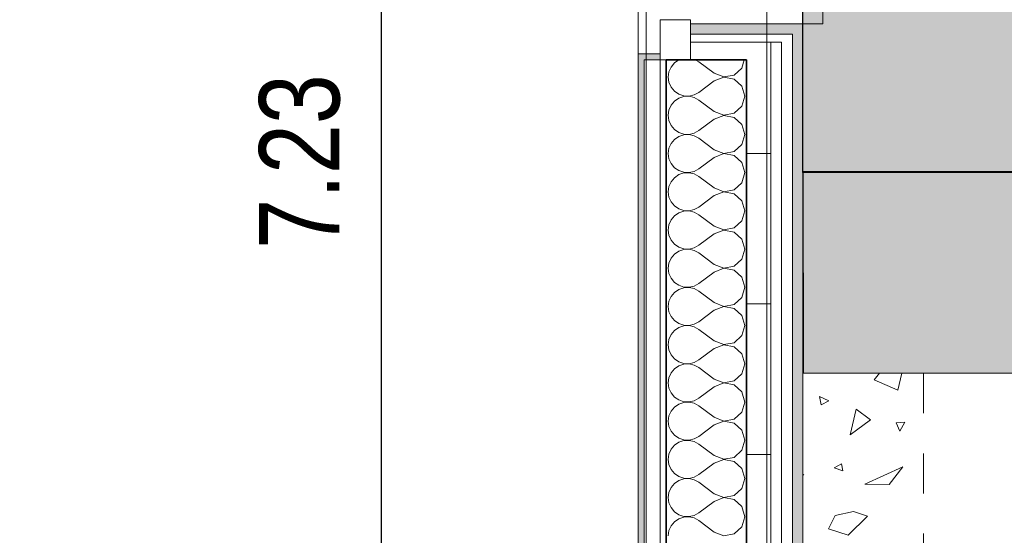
# Model space of a CAD drawing. Header units: centimetres. Extents: x -7.1 to 26.5, y -14.7 to 18.1.
# Tile 117 of 186: x 21.1 to 23.5, y -1 to 0.3. Entities that reach past the tile are written whole.
import ezdxf

# ---------------------------------------------------------------- set-up
doc = ezdxf.new("R2010")
doc.units = ezdxf.units.CM
doc.header["$LTSCALE"] = 10
doc.header["$PDMODE"] = 65
doc.linetypes.add('AUSGEZOGEN', pattern=[0])
doc.linetypes.add('STRICHLINIE_S4', pattern=[0.0055, 0.0035, -0.001, 0, -0.001])
for name, color, linetype in [('XR$1$010 Fenêtres', 7, 'Continuous'), ('XR$1$010 Murs extérieurs', 7, 'Continuous'), ('XR$1$010 Murs extérieurs – Lignes de séparation des couches', 7, 'Continuous'), ('XR$1$030 Chapes', 7, 'Continuous'), ('XR$1$060 Mobilier incorporé', 7, 'Continuous'), ('XR$1$080 Définition des locaux – Contour', 7, 'Continuous'), ('XR$2$105 Cotations100', 7, 'Continuous'), ('XR$3$010 Murs extérieurs – Hachures des composants', 7, 'Continuous'), ('XR$3$035 Dalles', 7, 'Continuous')]:
    doc.layers.add(name, color=color, linetype=linetype)
doc.styles.add('ARIAL', font='arial.ttf')
doc.dimstyles.new('DIMSTYLE_3', dxfattribs={"dimtxt": 0.2, "dimasz": 0.3, "dimexe": 0, "dimexo": 0, "dimgap": 0.1, "dimtad": 2, "dimrnd": 0.005, "dimzin": 4, "dimdsep": 46, "dimtxsty": 'ARIAL', "dimblk1": 'ALL_ML_STRICH', "dimblk2": 'ALL_ML_STRICH', "dimsah": 1, "dimcen": 0, "dimclrd": 7, "dimclre": 7, "dimclrt": 7, "dimadec": 0, "dimazin": 0, "dimtfac": 1, "dimtdec": 0, "dimtix": 1, "dimtmove": 2, "dimatfit": 3, "dimfxl": 0, "dimtzin": 0, "dimlwd": 0, "dimlwe": 18, "dimarcsym": 0})
pattern_1 = [(0, (1500, 1500), (750, 750), [750, -750]), (90, (1500, 1500), (-750, 750), [750, -750])]
pattern_2 = [(0, (0.375, 0.375), (0.1875, 0.1875), [0.1875, -0.1875]), (90, (0.375, 0.375), (-0.1875, 0.1875), [0.1875, -0.1875])]

# ---------------------------------------------------------------- blocks, each defined once
blk = doc.blocks.new('ALL_ML_STRICH')
at = {"color": 0, "linetype": 'ByBlock', "lineweight": -2}
for p, q in [((0, -0.5), (0, 0.5)), ((-0.3, -0.3), (0.3, 0.3)), ((-1, 0), (0.5, 0))]:
    blk.add_line(p, q, dxfattribs=at)
blk = doc.blocks.new('*D214')
at = {"layer": 'DEFPOINTS', "color": 7, "linetype": 'AUSGEZOGEN', "lineweight": 18, "transparency": 16777216}
for p in [(22.1052, 3.5835), (21.983, -3.6465), (22.0994, -3.6465)]:
    blk.add_point(p, dxfattribs=at)
at = {"layer": 'XR$2$105 Cotations100', "color": 7, "linetype": 'AUSGEZOGEN', "lineweight": -2, "transparency": 16777216}
for p, q in [((21.983, 3.5835), (21.983, 3.5835)), ((21.983, -3.6465), (21.983, 3.5835)), ((21.983, -3.6465), (21.983, -3.6465))]:
    blk.add_line(p, q, dxfattribs=at)
at = {"layer": 'XR$2$105 Cotations100', "color": 7, "linetype": 'AUSGEZOGEN', "lineweight": 18, "transparency": 16777216, "xscale": 0.3, "yscale": 0.3, "zscale": 0.3}
for p, rotation in [((21.983, 3.5835), 90), ((21.983, -3.6465), 270)]:
    blk.add_blockref('ALL_ML_STRICH', p, dxfattribs=dict(at, rotation=rotation))
at = {"layer": 'XR$2$105 Cotations100', "color": 7, "linetype": 'AUSGEZOGEN', "lineweight": 18, "transparency": 16777216, "insert": (21.7795, -0.0199), "char_height": 0.2, "width": 0.64, "attachment_point": 5, "rotation": 90, "style": 'ARIAL'}
blk.add_mtext('\\W0.80;\\A1;{\\A1;{7.23\\H0.132000;\\S^ ;}}', dxfattribs=at)
blk = doc.blocks.new('COMPLEXOBJECT_48')
at = {"layer": 'XR$3$035 Dalles', "color": 8, "linetype": 'AUSGEZOGEN', "lineweight": 25, "transparency": 33554687}
blk.add_line((24.5318, -0.0472), (23.0318, -0.0472), dxfattribs=at)
blk.add_lwpolyline([(23.0318, -0.0472), (23.0318, 6.0735), (24.5318, 6.0721)], dxfattribs=at)
blk = doc.blocks.new('COMPLEXOBJECT_52')
at = {"layer": 'XR$3$035 Dalles', "color": 253, "linetype": 'AUSGEZOGEN', "lineweight": 13, "transparency": 33554687}
for p, q in [((23.2096, -0.5641), (23.2228, -0.5469)), ((23.2784, -0.5469), (23.2682, -0.5899)), ((23.2682, -0.5899), (23.2096, -0.5641)), ((23.0968, -0.6163), (23.0734, -0.6051)), ((23.0734, -0.6051), (23.0777, -0.6262)), ((23.0777, -0.6262), (23.0968, -0.6163)), ((23.15, -0.7006), (23.1647, -0.6366)), ((23.1647, -0.6366), (23.2002, -0.6637)), ((23.2002, -0.6637), (23.15, -0.7006)), ((23.2857, -0.6696), (23.264, -0.6709)), ((23.264, -0.6709), (23.2735, -0.6913)), ((23.2735, -0.6913), (23.2857, -0.6696)), ((23.1279, -0.7734), (23.1096, -0.7828)), ((23.1096, -0.7828), (23.1311, -0.7907)), ((23.1311, -0.7907), (23.1279, -0.7734)), ((23.1863, -0.8235), (23.2808, -0.7808)), ((23.2808, -0.7808), (23.2464, -0.8245)), ((23.034, -0.8006), (23.0318, -0.7984)), ((23.0318, -0.8011), (23.034, -0.8006)), ((23.2464, -0.8245), (23.1863, -0.8235)), ((23.0959, -0.9352), (23.1124, -0.9019)), ((23.1124, -0.9019), (23.158, -0.8914)), ((23.1926, -0.9032), (23.1446, -0.9508)), ((23.158, -0.8914), (23.1926, -0.9032)), ((23.1446, -0.9508), (23.0959, -0.9352))]:
    blk.add_line(p, q, dxfattribs=at)
blk = doc.blocks.new('COMPLEXOBJECT_55')
at = {"layer": 'XR$3$035 Dalles', "color": 8, "linetype": 'AUSGEZOGEN', "lineweight": 25, "transparency": 33554687}
blk.add_line((24.5318, -0.0458), (23.0318, -0.0458), dxfattribs=at)
blk.add_lwpolyline([(23.0318, -0.0458), (23.0322, -0.5472), (24.532, -0.5458)], dxfattribs=at)
blk = doc.blocks.new('COMPLEXOBJECT_61')
at = {"layer": 'XR$3$010 Murs extérieurs – Hachures des composants', "color": 8, "linetype": 'AUSGEZOGEN', "lineweight": 13, "transparency": 33554687}
for p, q in [((22.712, 0.2256), (22.7036, 0.2155)), ((22.7229, 0.2331), (22.712, 0.2256)), ((22.7241, 0.2335), (22.7229, 0.2331)), ((22.7727, 0.2286), (22.7638, 0.2335)), ((22.8108, 0.2), (22.7727, 0.2286)), ((22.8799, 0.2131), (22.8857, 0.2335)), ((22.6983, 0.2035), (22.6965, 0.1905)), ((22.7036, 0.2155), (22.6983, 0.2035)), ((22.8108, 0.2), (22.8351, 0.1907)), ((22.8607, 0.1955), (22.8799, 0.2131)), ((22.6965, 0.1905), (22.6983, 0.1775)), ((22.6983, 0.1775), (22.7036, 0.1654)), ((22.8108, 0.181), (22.7727, 0.1524)), ((22.8351, 0.1903), (22.8108, 0.181)), ((22.8351, 0.1907), (22.8607, 0.1955)), ((22.8607, 0.1854), (22.8351, 0.1903)), ((22.8799, 0.1679), (22.8607, 0.1854)), ((22.7036, 0.1654), (22.712, 0.1553)), ((22.712, 0.1553), (22.7229, 0.1479)), ((22.7229, 0.1479), (22.7353, 0.1437)), ((22.7612, 0.146), (22.7727, 0.1524)), ((22.887, 0.1429), (22.8799, 0.1679)), ((22.712, 0.1304), (22.7036, 0.1203)), ((22.7229, 0.1378), (22.712, 0.1304)), ((22.7353, 0.142), (22.7229, 0.1378)), ((22.7353, 0.1437), (22.7484, 0.143)), ((22.7484, 0.1427), (22.7353, 0.142)), ((22.7484, 0.143), (22.7612, 0.146)), ((22.7612, 0.1397), (22.7484, 0.1427)), ((22.7727, 0.1333), (22.7612, 0.1397)), ((22.8108, 0.1048), (22.7727, 0.1333)), ((22.8799, 0.1178), (22.887, 0.1429)), ((22.6983, 0.1083), (22.6965, 0.0952)), ((22.7036, 0.1203), (22.6983, 0.1083)), ((22.8108, 0.1048), (22.8351, 0.0954)), ((22.8351, 0.0954), (22.8607, 0.1003)), ((22.8607, 0.1003), (22.8799, 0.1178)), ((22.6965, 0.0952), (22.6983, 0.0822)), ((22.6983, 0.0822), (22.7036, 0.0702)), ((22.8108, 0.0857), (22.7727, 0.0571)), ((22.8351, 0.095), (22.8108, 0.0857)), ((22.8607, 0.0902), (22.8351, 0.095)), ((22.8799, 0.0727), (22.8607, 0.0902)), ((22.7036, 0.0702), (22.712, 0.0601)), ((22.712, 0.0601), (22.7229, 0.0526)), ((22.7229, 0.0526), (22.7353, 0.0484)), ((22.7484, 0.0478), (22.7612, 0.0508)), ((22.7612, 0.0508), (22.7727, 0.0571)), ((22.887, 0.0476), (22.8799, 0.0727)), ((22.7036, 0.025), (22.6983, 0.013)), ((22.712, 0.0352), (22.7036, 0.025)), ((22.7229, 0.0426), (22.712, 0.0352)), ((22.7353, 0.0468), (22.7229, 0.0426)), ((22.7353, 0.0484), (22.7484, 0.0478)), ((22.7484, 0.0474), (22.7353, 0.0468)), ((22.7612, 0.0445), (22.7484, 0.0474)), ((22.7727, 0.0381), (22.7612, 0.0445)), ((22.8108, 0.0095), (22.7727, 0.0381)), ((22.8799, 0.0226), (22.887, 0.0476)), ((22.6983, 0.013), (22.6965, 0)), ((22.8108, 0.0095), (22.8351, 0.0002)), ((22.8351, 0.0002), (22.8607, 0.005)), ((22.8607, 0.005), (22.8799, 0.0226)), ((22.6965, 0), (22.6983, -0.013)), ((22.6983, -0.013), (22.7036, -0.025)), ((22.8108, -0.0095), (22.7727, -0.0381)), ((22.8351, -0.0002), (22.8108, -0.0095)), ((22.8607, -0.005), (22.8351, -0.0002)), ((22.8799, -0.0226), (22.8607, -0.005)), ((22.887, -0.0476), (22.8799, -0.0226)), ((22.7036, -0.025), (22.712, -0.0352)), ((22.712, -0.0352), (22.7229, -0.0426)), ((22.7229, -0.0426), (22.7353, -0.0468)), ((22.7353, -0.0484), (22.7229, -0.0526)), ((22.7353, -0.0468), (22.7484, -0.0474)), ((22.7484, -0.0478), (22.7353, -0.0484)), ((22.7484, -0.0474), (22.7612, -0.0445)), ((22.7612, -0.0508), (22.7484, -0.0478)), ((22.7612, -0.0445), (22.7727, -0.0381)), ((22.8799, -0.0727), (22.887, -0.0476)), ((22.7036, -0.0702), (22.6983, -0.0822)), ((22.712, -0.0601), (22.7036, -0.0702)), ((22.7229, -0.0526), (22.712, -0.0601)), ((22.7727, -0.0571), (22.7612, -0.0508)), ((22.8108, -0.0857), (22.7727, -0.0571)), ((22.8607, -0.0902), (22.8799, -0.0727)), ((22.6983, -0.0822), (22.6965, -0.0952)), ((22.6965, -0.0952), (22.6983, -0.1083)), ((22.8108, -0.0857), (22.8351, -0.095)), ((22.8351, -0.0954), (22.8108, -0.1048)), ((22.8351, -0.095), (22.8607, -0.0902)), ((22.8607, -0.1003), (22.8351, -0.0954)), ((22.6983, -0.1083), (22.7036, -0.1203)), ((22.7036, -0.1203), (22.712, -0.1304)), ((22.8108, -0.1048), (22.7727, -0.1333)), ((22.8799, -0.1178), (22.8607, -0.1003)), ((22.887, -0.1429), (22.8799, -0.1178)), ((22.712, -0.1304), (22.7229, -0.1378)), ((22.7229, -0.1378), (22.7353, -0.142)), ((22.7353, -0.1437), (22.7229, -0.1479)), ((22.7353, -0.142), (22.7484, -0.1427)), ((22.7484, -0.143), (22.7353, -0.1437)), ((22.7484, -0.1427), (22.7612, -0.1397)), ((22.7612, -0.146), (22.7484, -0.143)), ((22.7612, -0.1397), (22.7727, -0.1333)), ((22.7727, -0.1524), (22.7612, -0.146)), ((22.8799, -0.1679), (22.887, -0.1429)), ((22.7036, -0.1654), (22.6983, -0.1775)), ((22.712, -0.1553), (22.7036, -0.1654)), ((22.7229, -0.1479), (22.712, -0.1553)), ((22.8108, -0.181), (22.7727, -0.1524)), ((22.8607, -0.1854), (22.8799, -0.1679)), ((22.6983, -0.1775), (22.6965, -0.1905)), ((22.6965, -0.1905), (22.6983, -0.2035)), ((22.8108, -0.181), (22.8351, -0.1903)), ((22.8351, -0.1907), (22.8108, -0.2)), ((22.8351, -0.1903), (22.8607, -0.1854)), ((22.8607, -0.1955), (22.8351, -0.1907)), ((22.8799, -0.2131), (22.8607, -0.1955)), ((22.6983, -0.2035), (22.7036, -0.2155)), ((22.7036, -0.2155), (22.712, -0.2256)), ((22.8108, -0.2), (22.7727, -0.2286)), ((22.887, -0.2381), (22.8799, -0.2131)), ((22.712, -0.2256), (22.7229, -0.2331)), ((22.7229, -0.2431), (22.712, -0.2506)), ((22.7229, -0.2331), (22.7353, -0.2373)), ((22.7353, -0.2389), (22.7229, -0.2431)), ((22.7353, -0.2373), (22.7484, -0.2379)), ((22.7484, -0.2383), (22.7353, -0.2389)), ((22.7484, -0.2379), (22.7612, -0.2349)), ((22.7612, -0.2413), (22.7484, -0.2383)), ((22.7612, -0.2349), (22.7727, -0.2286)), ((22.7727, -0.2476), (22.7612, -0.2413)), ((22.8799, -0.2631), (22.887, -0.2381)), ((22.7036, -0.2607), (22.6983, -0.2727)), ((22.712, -0.2506), (22.7036, -0.2607)), ((22.8108, -0.2762), (22.7727, -0.2476)), ((22.8607, -0.2807), (22.8799, -0.2631)), ((22.6983, -0.2727), (22.6965, -0.2857)), ((22.6965, -0.2857), (22.6983, -0.2987)), ((22.8108, -0.2762), (22.8351, -0.2855)), ((22.8351, -0.2859), (22.8108, -0.2952)), ((22.8351, -0.2855), (22.8607, -0.2807)), ((22.8607, -0.2907), (22.8351, -0.2859)), ((22.8799, -0.3083), (22.8607, -0.2907)), ((22.6983, -0.2987), (22.7036, -0.3107)), ((22.7036, -0.3107), (22.712, -0.3209)), ((22.8108, -0.2952), (22.7727, -0.3238)), ((22.887, -0.3333), (22.8799, -0.3083)), ((22.712, -0.3209), (22.7229, -0.3283)), ((22.7229, -0.3384), (22.712, -0.3458)), ((22.7229, -0.3283), (22.7353, -0.3325)), ((22.7353, -0.3342), (22.7229, -0.3384)), ((22.7353, -0.3325), (22.7484, -0.3331)), ((22.7484, -0.3335), (22.7353, -0.3342)), ((22.7484, -0.3331), (22.7612, -0.3302)), ((22.7612, -0.3365), (22.7484, -0.3335)), ((22.7612, -0.3302), (22.7727, -0.3238)), ((22.7727, -0.3429), (22.7612, -0.3365)), ((22.8108, -0.3714), (22.7727, -0.3429)), ((22.8799, -0.3584), (22.887, -0.3333)), ((22.7036, -0.3559), (22.6983, -0.3679)), ((22.712, -0.3458), (22.7036, -0.3559)), ((22.8607, -0.3759), (22.8799, -0.3584)), ((22.6983, -0.3679), (22.6965, -0.381)), ((22.6965, -0.381), (22.6983, -0.394)), ((22.8108, -0.3905), (22.7727, -0.419)), ((22.8108, -0.3714), (22.8351, -0.3808)), ((22.8351, -0.3811), (22.8108, -0.3905)), ((22.8351, -0.3808), (22.8607, -0.3759)), ((22.8607, -0.386), (22.8351, -0.3811)), ((22.8799, -0.4035), (22.8607, -0.386)), ((22.6983, -0.394), (22.7036, -0.406)), ((22.7036, -0.406), (22.712, -0.4161)), ((22.712, -0.4161), (22.7229, -0.4235)), ((22.887, -0.4286), (22.8799, -0.4035)), ((22.712, -0.441), (22.7036, -0.4512)), ((22.7229, -0.4336), (22.712, -0.441)), ((22.7229, -0.4235), (22.7353, -0.4277)), ((22.7353, -0.4294), (22.7229, -0.4336)), ((22.7353, -0.4277), (22.7484, -0.4284)), ((22.7484, -0.4288), (22.7353, -0.4294)), ((22.7484, -0.4284), (22.7612, -0.4254)), ((22.7612, -0.4317), (22.7484, -0.4288)), ((22.7612, -0.4254), (22.7727, -0.419)), ((22.7727, -0.4381), (22.7612, -0.4317)), ((22.8108, -0.4667), (22.7727, -0.4381)), ((22.8799, -0.4536), (22.887, -0.4286)), ((22.6983, -0.4632), (22.6965, -0.4762)), ((22.7036, -0.4512), (22.6983, -0.4632)), ((22.8607, -0.4712), (22.8799, -0.4536)), ((22.6965, -0.4762), (22.6983, -0.4892)), ((22.6983, -0.4892), (22.7036, -0.5012)), ((22.8108, -0.4857), (22.7727, -0.5143)), ((22.8108, -0.4667), (22.8351, -0.476)), ((22.8351, -0.4764), (22.8108, -0.4857)), ((22.8351, -0.476), (22.8607, -0.4712)), ((22.8607, -0.4812), (22.8351, -0.4764)), ((22.8799, -0.4988), (22.8607, -0.4812)), ((22.7036, -0.5012), (22.712, -0.5113)), ((22.712, -0.5113), (22.7229, -0.5188)), ((22.7612, -0.5206), (22.7727, -0.5143)), ((22.887, -0.5238), (22.8799, -0.4988)), ((22.712, -0.5363), (22.7036, -0.5464)), ((22.7229, -0.5288), (22.712, -0.5363)), ((22.7229, -0.5188), (22.7353, -0.523)), ((22.7353, -0.5246), (22.7229, -0.5288)), ((22.7353, -0.523), (22.7484, -0.5236)), ((22.7484, -0.524), (22.7353, -0.5246)), ((22.7484, -0.5236), (22.7612, -0.5206)), ((22.7612, -0.527), (22.7484, -0.524)), ((22.7727, -0.5333), (22.7612, -0.527)), ((22.8108, -0.5619), (22.7727, -0.5333)), ((22.8799, -0.5488), (22.887, -0.5238)), ((22.6983, -0.5584), (22.6965, -0.5714)), ((22.7036, -0.5464), (22.6983, -0.5584)), ((22.8108, -0.5619), (22.8351, -0.5712)), ((22.8607, -0.5664), (22.8799, -0.5488)), ((22.6965, -0.5714), (22.6983, -0.5844)), ((22.6983, -0.5844), (22.7036, -0.5965)), ((22.8108, -0.581), (22.7727, -0.6095)), ((22.8351, -0.5716), (22.8108, -0.581)), ((22.8351, -0.5712), (22.8607, -0.5664)), ((22.8607, -0.5765), (22.8351, -0.5716)), ((22.8799, -0.594), (22.8607, -0.5765)), ((22.7036, -0.5965), (22.712, -0.6066)), ((22.712, -0.6066), (22.7229, -0.614)), ((22.7612, -0.6159), (22.7727, -0.6095)), ((22.887, -0.619), (22.8799, -0.594)), ((22.712, -0.6315), (22.7036, -0.6416)), ((22.7229, -0.6241), (22.712, -0.6315)), ((22.7229, -0.614), (22.7353, -0.6182)), ((22.7353, -0.6199), (22.7229, -0.6241)), ((22.7353, -0.6182), (22.7484, -0.6189)), ((22.7484, -0.6192), (22.7353, -0.6199)), ((22.7484, -0.6189), (22.7612, -0.6159)), ((22.7612, -0.6222), (22.7484, -0.6192)), ((22.7727, -0.6286), (22.7612, -0.6222)), ((22.8108, -0.6571), (22.7727, -0.6286)), ((22.8799, -0.6441), (22.887, -0.619)), ((22.6983, -0.6537), (22.6965, -0.6667)), ((22.7036, -0.6416), (22.6983, -0.6537)), ((22.8108, -0.6571), (22.8351, -0.6665)), ((22.8351, -0.6665), (22.8607, -0.6616)), ((22.8607, -0.6616), (22.8799, -0.6441)), ((22.6965, -0.6667), (22.6983, -0.6797)), ((22.6983, -0.6797), (22.7036, -0.6917)), ((22.8108, -0.6762), (22.7727, -0.7048)), ((22.8351, -0.6669), (22.8108, -0.6762)), ((22.8607, -0.6717), (22.8351, -0.6669)), ((22.8799, -0.6893), (22.8607, -0.6717)), ((22.7036, -0.6917), (22.712, -0.7018)), ((22.712, -0.7018), (22.7229, -0.7093)), ((22.7229, -0.7093), (22.7353, -0.7135)), ((22.7612, -0.7111), (22.7727, -0.7048)), ((22.887, -0.7143), (22.8799, -0.6893)), ((22.712, -0.7268), (22.7036, -0.7369)), ((22.7229, -0.7193), (22.712, -0.7268)), ((22.7353, -0.7151), (22.7229, -0.7193)), ((22.7353, -0.7135), (22.7484, -0.7141)), ((22.7484, -0.7145), (22.7353, -0.7151)), ((22.7484, -0.7141), (22.7612, -0.7111)), ((22.7612, -0.7175), (22.7484, -0.7145)), ((22.7727, -0.7238), (22.7612, -0.7175)), ((22.8108, -0.7524), (22.7727, -0.7238)), ((22.8799, -0.7393), (22.887, -0.7143)), ((22.6983, -0.7489), (22.6965, -0.7619)), ((22.7036, -0.7369), (22.6983, -0.7489)), ((22.8108, -0.7524), (22.8351, -0.7617)), ((22.8351, -0.7617), (22.8607, -0.7569)), ((22.8607, -0.7569), (22.8799, -0.7393)), ((22.6965, -0.7619), (22.6983, -0.7749)), ((22.6983, -0.7749), (22.7036, -0.7869)), ((22.8108, -0.7714), (22.7727, -0.8)), ((22.8351, -0.7621), (22.8108, -0.7714)), ((22.8607, -0.7669), (22.8351, -0.7621)), ((22.8799, -0.7845), (22.8607, -0.7669)), ((22.7036, -0.7869), (22.712, -0.7971)), ((22.712, -0.7971), (22.7229, -0.8045)), ((22.7229, -0.8045), (22.7353, -0.8087)), ((22.7353, -0.8087), (22.7484, -0.8093)), ((22.7484, -0.8093), (22.7612, -0.8064)), ((22.7612, -0.8064), (22.7727, -0.8)), ((22.887, -0.8095), (22.8799, -0.7845)), ((22.7036, -0.8321), (22.6983, -0.8441)), ((22.712, -0.822), (22.7036, -0.8321)), ((22.7229, -0.8146), (22.712, -0.822)), ((22.7353, -0.8104), (22.7229, -0.8146)), ((22.7484, -0.8097), (22.7353, -0.8104)), ((22.7612, -0.8127), (22.7484, -0.8097)), ((22.7727, -0.819), (22.7612, -0.8127)), ((22.8108, -0.8476), (22.7727, -0.819)), ((22.8799, -0.8346), (22.887, -0.8095)), ((22.6983, -0.8441), (22.6965, -0.8571)), ((22.6965, -0.8571), (22.6983, -0.8702)), ((22.8108, -0.8476), (22.8351, -0.857)), ((22.8351, -0.8573), (22.8108, -0.8667)), ((22.8351, -0.857), (22.8607, -0.8521)), ((22.8607, -0.8622), (22.8351, -0.8573)), ((22.8607, -0.8521), (22.8799, -0.8346)), ((22.6983, -0.8702), (22.7036, -0.8822)), ((22.7036, -0.8822), (22.712, -0.8923)), ((22.8108, -0.8667), (22.7727, -0.8952)), ((22.8799, -0.8797), (22.8607, -0.8622)), ((22.887, -0.9048), (22.8799, -0.8797)), ((22.712, -0.8923), (22.7229, -0.8997)), ((22.7229, -0.8997), (22.7353, -0.9039)), ((22.7353, -0.9056), (22.7229, -0.9098)), ((22.7353, -0.9039), (22.7484, -0.9046)), ((22.7484, -0.905), (22.7353, -0.9056)), ((22.7484, -0.9046), (22.7612, -0.9016)), ((22.7612, -0.9079), (22.7484, -0.905)), ((22.7612, -0.9016), (22.7727, -0.8952)), ((22.8799, -0.9298), (22.887, -0.9048)), ((22.7036, -0.9273), (22.6983, -0.9394)), ((22.712, -0.9172), (22.7036, -0.9273)), ((22.7229, -0.9098), (22.712, -0.9172)), ((22.7727, -0.9143), (22.7612, -0.9079)), ((22.8108, -0.9429), (22.7727, -0.9143)), ((22.8607, -0.9474), (22.8799, -0.9298)), ((22.6983, -0.9394), (22.6965, -0.9524)), ((22.8108, -0.9429), (22.8351, -0.9522)), ((22.8351, -0.9522), (22.8607, -0.9474))]:
    blk.add_line(p, q, dxfattribs=at)

msp = doc.modelspace()

# ---------------------------------------------------------------- hatches: boundary and pattern name
at = {"layer": 'XR$3$010 Murs extérieurs – Hachures des composants', "linetype": 'AUSGEZOGEN', "lineweight": 13, "true_color": 0xa79e8b, "transparency": 33554687}
for points in [[(23.0318, 0.2975), (23.0318, 0.3235), (22.7518, 0.3235), (22.7518, 0.2975)], [(23.0318, 0.2975), (23.0058, 0.2975), (23.0058, -2.4305), (23.0318, -2.4305)]]:
    msp.add_hatch(color=253, dxfattribs=at).paths.add_polyline_path(points)
at = {"layer": 'XR$3$010 Murs extérieurs – Hachures des composants', "linetype": 'AUSGEZOGEN', "lineweight": 13, "transparency": 33554687}
h = msp.add_hatch(dxfattribs=at)
h.set_pattern_fill('MUSTER', color=8, scale=750, style=0, pattern_type=2)
h.set_pattern_definition(pattern_1)
h.paths.add_polyline_path([(23.0058, 0.2775), (23.0058, 0.2975), (22.7518, 0.2975), (22.7518, 0.2775)], flags=0)
h = msp.add_hatch(dxfattribs=at)
h.set_pattern_fill('MUSTER', color=42, scale=0.1875, style=0, pattern_type=2)
h.set_pattern_definition(pattern_2)
h.paths.add_polyline_path([(22.9518, 0.2335), (22.9518, 0.2775), (22.7518, 0.2775), (22.7518, 0.2335)], flags=0)
h = msp.add_hatch(dxfattribs=at)
h.set_pattern_fill('MUSTER', color=8, scale=750, style=0, pattern_type=2)
h.set_pattern_definition(pattern_1)
h.paths.add_polyline_path([(23.0058, 0.2775), (22.9788, 0.2775), (22.9788, -2.4105), (23.0058, -2.4105)], flags=0)
at = {"layer": 'XR$3$010 Murs extérieurs – Hachures des composants', "linetype": 'AUSGEZOGEN', "lineweight": 13, "true_color": 0x202020, "transparency": 33554687}
for points in [[(22.6218, 0.2485), (22.6218, 0.2335), (22.6768, 0.2335), (22.6768, 0.2485)], [(22.6218, -2.3665), (22.6368, -2.3665), (22.6368, 0.2335), (22.6218, 0.2335)]]:
    msp.add_hatch(color=250, dxfattribs=at).paths.add_polyline_path(points)
at = {"layer": 'XR$3$010 Murs extérieurs – Hachures des composants', "linetype": 'AUSGEZOGEN', "lineweight": 13, "transparency": 33554687}
h = msp.add_hatch(dxfattribs=at)
h.set_pattern_fill('MUSTER', color=8, scale=750, style=0, pattern_type=2)
h.set_pattern_definition(pattern_1)
h.paths.add_polyline_path([(22.6768, -2.3665), (22.6918, -2.3665), (22.6918, 0.2335), (22.6768, 0.2335)], flags=0)
h = msp.add_hatch(dxfattribs=at)
h.set_pattern_fill('MUSTER', color=42, scale=0.1875, style=0, pattern_type=2)
h.set_pattern_definition(pattern_2)
h.paths.add_polyline_path([(22.9518, 0.2335), (22.8918, 0.2335), (22.8918, -2.3665), (22.9518, -2.3665)], flags=0)
at = {"layer": 'XR$3$035 Dalles', "linetype": 'AUSGEZOGEN', "lineweight": 13, "transparency": 33554687}
for color, points in [(254, [(23.0318, -0.0472), (24.5318, -0.0472), (24.6065, -0.0491), (24.6811, -0.0547), (24.7553, -0.064), (24.829, -0.077), (24.9019, -0.0936), (24.9739, -0.1139), (25.0448, -0.1377), (25.1144, -0.165), (25.1826, -0.1958), (25.2491, -0.2299), (25.3139, -0.2673), (25.3767, -0.3078), (25.4375, -0.3515), (25.496, -0.3981), (25.552, -0.4476), (25.6056, -0.4998), (25.6565, -0.5546), (25.7046, -0.6119), (25.7497, -0.6715), (25.7919, -0.7333), (25.8309, -0.7971), (25.8667, -0.8627), (25.8992, -0.9301), (25.9283, -0.999), (25.9539, -1.0693), (25.976, -1.1407), (25.9945, -1.2132), (26.0093, -1.2865), (26.0205, -1.3605), (26.028, -1.4349), (26.0318, -1.5096), (26.0314, 7.5377), (26.0286, 7.4626), (26.022, 7.3878), (26.0117, 7.3134), (25.9976, 7.2396), (25.9798, 7.1666), (25.9583, 7.0946), (25.9332, 7.0238), (25.9045, 6.9544), (25.8724, 6.8865), (25.8368, 6.8203), (25.798, 6.756), (25.7559, 6.6938), (25.7108, 6.6337), (25.6626, 6.5761), (25.6116, 6.5209), (25.5579, 6.4684), (25.5016, 6.4187), (25.4428, 6.3719), (25.3818, 6.3281), (25.3186, 6.2875), (25.2534, 6.2501), (25.1864, 6.2161), (25.1178, 6.1855), (25.0477, 6.1585), (24.9764, 6.135), (24.9039, 6.1152), (24.8306, 6.099), (24.7565, 6.0866), (24.6818, 6.078), (24.6069, 6.0731), (24.5318, 6.0721), (23.0318, 6.0735)]), (9, [(23.0318, -0.0458), (23.0322, -0.5472), (24.532, -0.5458), (24.5546, -0.5461), (24.5773, -0.5468), (24.5999, -0.5481), (24.6225, -0.5499), (24.6451, -0.5522), (24.6675, -0.5551), (24.69, -0.5584), (24.7123, -0.5622), (24.7345, -0.5666), (24.7567, -0.5714), (24.7787, -0.5768), (24.8006, -0.5826), (24.8224, -0.589), (24.844, -0.5958), (24.8654, -0.6031), (24.8867, -0.6109), (24.9078, -0.6192), (24.9287, -0.628), (24.9494, -0.6372), (24.9699, -0.6469), (24.9902, -0.657), (25.0102, -0.6677), (25.03, -0.6787), (25.0495, -0.6902), (25.0687, -0.7022), (25.0877, -0.7146), (25.1064, -0.7274), (25.1248, -0.7406), (25.1429, -0.7543), (25.1607, -0.7683), (25.1782, -0.7828), (25.5325, -0.4284), (25.5059, -0.4052), (25.4788, -0.3825), (25.4511, -0.3605), (25.4229, -0.3392), (25.3942, -0.3185), (25.3651, -0.2986), (25.3355, -0.2793), (25.3054, -0.2607), (25.2749, -0.2428), (25.244, -0.2257), (25.2127, -0.2093), (25.1811, -0.1936), (25.149, -0.1787), (25.1166, -0.1645), (25.0839, -0.1511), (25.0509, -0.1385), (25.0176, -0.1267), (24.9841, -0.1156), (24.9502, -0.1053), (24.9162, -0.0959), (24.8819, -0.0872), (24.8475, -0.0794), (24.8128, -0.0724), (24.778, -0.0661), (24.7431, -0.0608), (24.7081, -0.0562), (24.6729, -0.0525), (24.6377, -0.0495), (24.6024, -0.0475), (24.5671, -0.0462), (24.5318, -0.0458)])]:
    msp.add_hatch(color=color, dxfattribs=at).paths.add_polyline_path(points)

# ---------------------------------------------------------------- linework, layer by layer
at = {"layer": 'XR$1$010 Fenêtres', "color": 7, "linetype": 'AUSGEZOGEN', "lineweight": 13, "transparency": 33554687}
for p, q in [((22.6218, 2.3985), (22.6218, 0.2485)), ((23.0318, 2.3235), (23.0318, 0.3235)), ((23.0814, 2.3235), (23.0814, 0.3235)), ((22.7518, 0.3335), (22.6768, 0.3335)), ((22.6768, 0.3335), (22.6768, 0.2335)), ((22.7518, 0.2335), (22.7518, 0.3335)), ((22.7518, 0.2975), (22.7518, 0.3235)), ((22.7518, 0.2975), (22.7518, 0.3235)), ((22.8918, 0.3235), (22.7518, 0.3235)), ((22.9518, 0.3235), (22.8918, 0.3235)), ((22.9788, 0.3235), (22.9518, 0.3235)), ((23.0058, 0.3235), (22.9788, 0.3235)), ((23.0318, 0.3235), (23.0058, 0.3235)), ((23.0814, 0.3235), (23.0318, 0.3235)), ((22.7518, 0.2775), (22.7518, 0.2975)), ((22.7518, 0.2775), (22.7518, 0.2975)), ((22.7518, 0.2335), (22.7518, 0.2775)), ((22.7518, 0.2335), (22.7518, 0.2775)), ((22.6218, 0.2335), (22.6218, 0.2485)), ((22.6768, 0.2485), (22.6218, 0.2485)), ((22.6918, 0.2335), (22.6768, 0.2335)), ((22.6918, 0.2335), (22.6768, 0.2335)), ((22.7518, 0.2335), (22.6918, 0.2335)), ((22.7518, 0.2335), (22.6918, 0.2335))]:
    msp.add_line(p, q, dxfattribs=at)
at = {"layer": 'XR$1$010 Murs extérieurs', "color": 7, "linetype": 'AUSGEZOGEN', "lineweight": 18, "transparency": 33554687}
for p, q in [((22.8918, 0.3235), (22.7518, 0.3235)), ((22.7518, 0.2975), (22.7518, 0.3235)), ((22.9518, 0.3235), (22.8918, 0.3235)), ((22.9788, 0.3235), (22.9518, 0.3235)), ((23.0058, 0.3235), (22.9788, 0.3235)), ((23.0318, 0.3235), (23.0058, 0.3235)), ((23.0318, 0.2975), (23.0318, 0.3235)), ((22.7518, 0.2775), (22.7518, 0.2975)), ((23.0318, -2.4305), (23.0318, 0.2975)), ((22.7518, 0.2335), (22.7518, 0.2775)), ((22.6768, 0.2485), (22.6218, 0.2485)), ((22.6218, 0.2335), (22.6218, 0.2485)), ((22.6218, 0.2335), (22.6218, -2.3665)), ((22.6918, 0.2335), (22.6768, 0.2335))]:
    msp.add_line(p, q, dxfattribs=at)
at = {"layer": 'XR$1$010 Murs extérieurs', "color": 7, "linetype": 'AUSGEZOGEN', "lineweight": 35, "transparency": 33554687}
msp.add_line((22.7518, 0.2335), (22.6918, 0.2335), dxfattribs=at)
at = {"layer": 'XR$1$010 Murs extérieurs – Lignes de séparation des couches', "color": 7, "linetype": 'AUSGEZOGEN', "lineweight": 18, "transparency": 33554687}
for p, q in [((22.7518, 0.2975), (23.0058, 0.2975)), ((23.0058, 0.2975), (22.7518, 0.2975)), ((23.0058, 0.2775), (23.0058, 0.2975)), ((22.7518, 0.2775), (22.9518, 0.2775)), ((22.9788, 0.2775), (22.7518, 0.2775)), ((22.9518, 0.2335), (22.9518, 0.2775)), ((22.9788, -2.4105), (22.9788, 0.2775)), ((23.0058, -2.4105), (23.0058, 0.2775)), ((22.6768, 0.2335), (22.6768, 0.2485)), ((22.6368, 0.2335), (22.6368, -2.3665)), ((22.6368, 0.2335), (22.6768, 0.2335)), ((22.6768, 0.2335), (22.6768, -2.3665)), ((22.9518, -2.3665), (22.9518, 0.2335))]:
    msp.add_line(p, q, dxfattribs=at)
at = {"layer": 'XR$1$010 Murs extérieurs – Lignes de séparation des couches', "color": 7, "linetype": 'AUSGEZOGEN', "lineweight": 35, "transparency": 33554687}
for p, q in [((22.6918, -2.3665), (22.6918, 0.2335)), ((22.8918, 0.2335), (22.7518, 0.2335)), ((22.8918, -2.3665), (22.8918, 0.2335))]:
    msp.add_line(p, q, dxfattribs=at)
at = {"layer": 'XR$1$030 Chapes', "color": 254, "linetype": 'AUSGEZOGEN', "lineweight": 13, "transparency": 33554687}
msp.add_lwpolyline([(2.2618, -3.7865), (22.6418, -3.7865), (22.6418, 10.7535), (14.8918, 10.7535), (14.8918, 6.0735), (10.0118, 6.0735), (10.0118, 8.0099), (10.0118, 10.7535), (2.2618, 10.7535), (2.2618, -3.7865)], close=True, dxfattribs=at)
at = {"layer": 'XR$1$060 Mobilier incorporé', "color": 8, "linetype": 'AUSGEZOGEN', "lineweight": 13, "transparency": 33554687}
msp.add_line((23.0318, -0.0472), (24.5318, -0.0472), dxfattribs=at)
at = {"layer": 'XR$1$080 Définition des locaux – Contour', "color": 8, "linetype": 'AUSGEZOGEN', "lineweight": 13, "transparency": 33554687}
msp.add_lwpolyline([(16.3418, -3.6465), (22.6218, -3.6465), (22.6218, 3.5835), (18.6718, 3.5835), (17.4718, 3.5835), (16.3418, 3.5835), (16.3418, -3.6465)], close=True, dxfattribs=at)
at = {"layer": 'XR$3$035 Dalles', "color": 7, "linetype": 'AUSGEZOGEN', "lineweight": 18, "transparency": 33554687}
msp.add_lwpolyline([(10.0118, 11.0035), (1.9918, 11.0535), (1.9918, -3.9165), (1.9918, -6.6565), (22.9418, -6.6565), (22.9418, 11.0535), (14.8918, 11.0535), (14.8918, 6.2735), (13.4518, 6.2735), (11.4518, 6.2735), (10.0118, 6.2735), (10.0118, 11.0035)], close=True, dxfattribs=at)
at = {"layer": 'XR$3$035 Dalles', "color": 253, "linetype": 'STRICHLINIE_S4', "lineweight": 18, "transparency": 33554687}
msp.add_lwpolyline([(23.0318, -0.5469), (23.3318, -0.5469), (23.3318, -6.1784), (23.0318, -6.1784), (23.0318, -0.5469)], close=True, dxfattribs=at)

# ---------------------------------------------------------------- block references
at = {"layer": 'XR$3$010 Murs extérieurs – Hachures des composants', "color": 8, "linetype": 'AUSGEZOGEN', "lineweight": 13, "transparency": 33554687}
msp.add_blockref('COMPLEXOBJECT_61', (0, 0), dxfattribs=at)
at = {"layer": 'XR$3$035 Dalles', "color": 8, "linetype": 'AUSGEZOGEN', "lineweight": 25, "transparency": 33554687}
for name in ['COMPLEXOBJECT_48', 'COMPLEXOBJECT_55']:
    msp.add_blockref(name, (0, 0), dxfattribs=at)
at = {"layer": 'XR$3$035 Dalles', "color": 253, "linetype": 'AUSGEZOGEN', "lineweight": 13, "transparency": 33554687}
msp.add_blockref('COMPLEXOBJECT_52', (0, 0), dxfattribs=at)

# ---------------------------------------------------------------- dimensions: what is measured, and where the dimension line sits
at = {"layer": 'XR$2$105 Cotations100', "color": 7, "linetype": 'AUSGEZOGEN', "lineweight": 18, "transparency": 33554687}
dim = msp.add_linear_dim(base=(21.983, 3.5835), p1=(21.983, -3.6465), p2=(21.983, 3.5835), angle=90, dimstyle='DIMSTYLE_3', override={"dimpost": '<>', "dimclrd": 7, "dimclre": 7, "dimclrt": 7, "dimlwd": 0, "dimlwe": 18}, dxfattribs=at)
dim.commit()
dim.dimension.update_dxf_attribs({"geometry": '*D214', "text_midpoint": (21.7795, -0.0199), "dimtype": 160})

doc.saveas('drawing.dxf')
